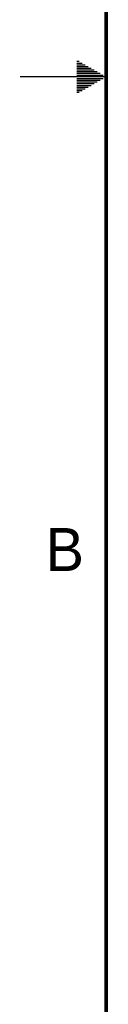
# Model space of a CAD drawing. Header units: inches. Extents: x 0 to 34, y 0 to 22.
# Tile 2 of 40: x 0 to 0.5, y 5.6 to 11.3. Entities that reach past the tile are written whole.
import ezdxf

# ---------------------------------------------------------------- set-up
doc = ezdxf.new("R2010")
doc.units = ezdxf.units.IN
doc.header["$LTSCALE"] = 1.87
doc.header["$MEASUREMENT"] = 0
doc.layers.get('0').update_dxf_attribs({"linetype": 'CONTINUOUS'})
doc.styles.add('TEXTSTYLE_2', font='txt')

msp = doc.modelspace()

# ---------------------------------------------------------------- linework, layer by layer
at = {"color": 2, "linetype": 'CONTINUOUS'}
for p, q in [((0.3303, 11.09), (0.3441, 11.09)), ((0.3303, 11.08), (0.3614, 11.08)), ((0.3303, 11.07), (0.3788, 11.07)), ((0.3303, 11.06), (0.3961, 11.06)), ((0.5, 11), (0, 11)), ((0.3303, 11.05), (0.4134, 11.05)), ((0.3303, 11.04), (0.4307, 11.04)), ((0.3303, 11.03), (0.448, 11.03)), ((0.3303, 11.02), (0.4654, 11.02)), ((0.3303, 11.01), (0.4827, 11.01)), ((0.3303, 10.99), (0.4827, 10.99)), ((0.3303, 10.98), (0.4654, 10.98)), ((0.3303, 10.97), (0.448, 10.97)), ((0.3303, 10.96), (0.4307, 10.96)), ((0.3303, 10.95), (0.4134, 10.95)), ((0.3303, 10.94), (0.3961, 10.94)), ((0.3303, 10.93), (0.3788, 10.93)), ((0.3303, 10.92), (0.3614, 10.92)), ((0.3303, 10.91), (0.3441, 10.91))]:
    msp.add_line(p, q, dxfattribs=at)
at = {"color": 7, "linetype": 'CONTINUOUS', "const_width": 0.02}
msp.add_lwpolyline([(0.5, 21.5), (0.5, 0.5)], dxfattribs=at)

# ---------------------------------------------------------------- texts
at = {"color": 2, "linetype": 'CONTINUOUS', "insert": (0.1484, 8.3757), "char_height": 0.25, "width": 0.25, "attachment_point": 1, "line_spacing_factor": 0.9, "style": 'TEXTSTYLE_2'}
msp.add_mtext('B', dxfattribs=at)

doc.saveas('drawing.dxf')
